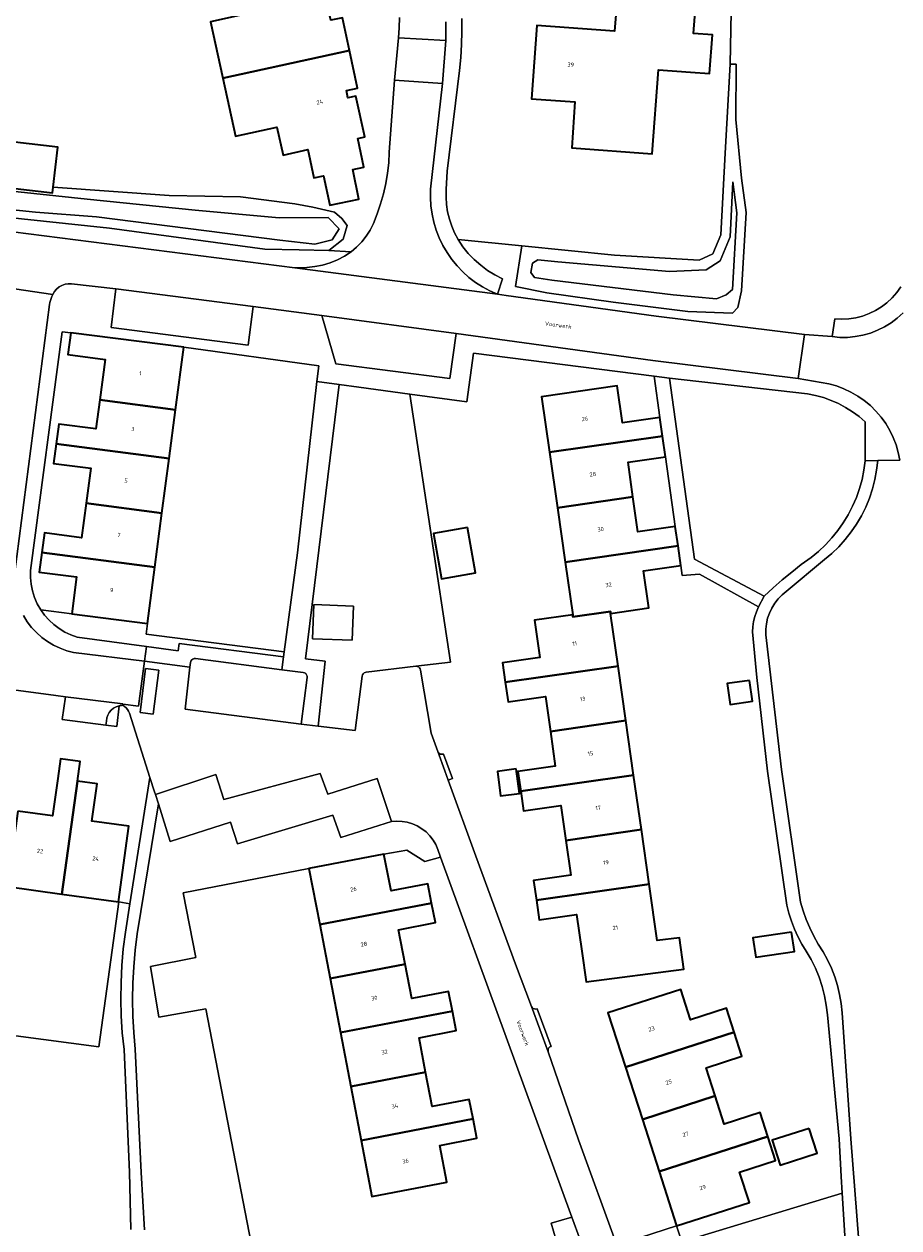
# Model space of a CAD drawing. Header units: metres. Extents: x 229229 to 231729, y 593167 to 595667.
# Tile 198 of 256: x 230742 to 230838, y 594406 to 594538. Entities that reach past the tile are written whole.
import ezdxf
from ezdxf.enums import TextEntityAlignment as Align

# ---------------------------------------------------------------- set-up
doc = ezdxf.new("R2010")
doc.units = ezdxf.units.M
for name, color, linetype, lineweight in [('B-WE-GR-GROENVOORZIENING-GV', 80, 'Continuous', 18), ('B-WE-OG-BEBOUWING-GV', 7, 'Continuous', 35), ('B-WE-OG-BEBOUWING-T18', 10, 'Continuous', 18), ('B-WE-OG-BEBOUWING_SCHUUR-GV', 7, 'Continuous', 35), ('B-WE-OG-TERREIN_ERF-GV', 7, 'Continuous', 18), ('B-WE-OG-TOPOGRAFIE-T18', 10, 'Continuous', 18), ('B-WE-OG-WATER-GV', 130, 'Continuous', 18), ('B-WE-OG-WATER_SLOOT-GV', 120, 'Continuous', 18), ('B-WE-VH-VERHARDING_GESLOTEN-GV', 252, 'Continuous', 18), ('B-WE-VH-VERHARDING_OPEN-GV', 252, 'Continuous', 18)]:
    doc.layers.add(name, color=color, linetype=linetype, lineweight=lineweight)
doc.styles.add('NLCS-ISO-M250-T18', font='NLCS-ISO.ttf', dxfattribs={"height": 0.45})

msp = doc.modelspace()

# ---------------------------------------------------------------- linework, layer by layer
at = {"layer": 'B-WE-GR-GROENVOORZIENING-GV'}
for points in [[(230819.798, 594543.053), (230819.64, 594533.489), (230820.275, 594533.504), (230820.266, 594527.47), (230820.886, 594521.026), (230821.382, 594517.289), (230820.875, 594508.719), (230820.456, 594506.906), (230819.869, 594506.297), (230815, 594506.467), (230806.838, 594507.47), (230799.564, 594508.51), (230796.165, 594509.202), (230796.847, 594513.644), (230789.875, 594514.331), (230790.404, 594513.554), (230790.996, 594512.823), (230791.646, 594512.144), (230792.35, 594511.521), (230793.103, 594510.958), (230793.901, 594510.459), (230794.736, 594510.028), (230794.182, 594508.361), (230795.133, 594508.204), (230811.556, 594505.97), (230827.748, 594503.963), (230830.774, 594503.717), (230831.068, 594505.683), (230831.834, 594505.641), (230832.6, 594505.675), (230833.359, 594505.787), (230834.103, 594505.974), (230834.825, 594506.235), (230835.517, 594506.566), (230836.171, 594506.966), (230836.783, 594507.429), (230837.345, 594507.952), (230837.852, 594508.528), (230838.298, 594509.152)], [(230741.18, 594515.164), (230772.009, 594511.255), (230772.102, 594511.25), (230772.194, 594511.246), (230772.287, 594511.243), (230772.38, 594511.24), (230772.473, 594511.239), (230773.338, 594511.267), (230774.198, 594511.37), (230775.045, 594511.548), (230775.873, 594511.801), (230776.675, 594512.124), (230777.446, 594512.518), (230778.18, 594512.977), (230775.732, 594513.13), (230772.496, 594513.194), (230768.734, 594513.268), (230751.747, 594515.569), (230730.761, 594517.781)], [(230838.18, 594490.211), (230835.774, 594490.176), (230835.652, 594489.128), (230835.459, 594488.092), (230835.195, 594487.071), (230834.861, 594486.07), (230834.46, 594485.095), (230833.992, 594484.15), (230833.461, 594483.239), (230832.869, 594482.366), (230832.218, 594481.536), (230831.512, 594480.753), (230830.754, 594480.02), (230829.947, 594479.341), (230825.772, 594475.876), (230825.301, 594475.491), (230824.876, 594475.055), (230824.501, 594474.575), (230824.182, 594474.057), (230823.923, 594473.507), (230823.726, 594472.931), (230823.594, 594472.336), (230823.529, 594471.731), (230823.532, 594471.123), (230823.602, 594470.518), (230825.232, 594456.421), (230827.34, 594441.895), (230827.615, 594440.939), (230827.947, 594440.001), (230828.335, 594439.085), (230828.777, 594438.193), (230829.272, 594437.33), (230829.804, 594436.478), (230830.281, 594435.593), (230830.701, 594434.681), (230831.063, 594433.744), (230831.364, 594432.785), (230831.604, 594431.81), (230831.783, 594430.821), (230831.898, 594429.823), (230832.822, 594416.047), (230833.912, 594402.018)], [(230767.257, 594404.62), (230762.291, 594430.253), (230757.158, 594429.323), (230756.237, 594434.882), (230761.195, 594435.855), (230759.811, 594442.933), (230773.57, 594445.57), (230781.77, 594447.14), (230784.273, 594447.6), (230786.221, 594446.333), (230787.966, 594446.809), (230787.659, 594447.651), (230787.432, 594448.189), (230787.139, 594448.694), (230786.785, 594449.159), (230786.375, 594449.575), (230785.916, 594449.936), (230785.416, 594450.237), (230784.881, 594450.473), (230784.322, 594450.64), (230783.745, 594450.735), (230783.162, 594450.757), (230782.58, 594450.705), (230777.042, 594448.965), (230776.162, 594451.406), (230765.739, 594448.284), (230764.985, 594450.645), (230758.397, 594448.541), (230757.094, 594452.665), (230754.785, 594438.434), (230754.568, 594436.644), (230754.412, 594434.849), (230754.317, 594433.048), (230754.284, 594431.246), (230754.312, 594429.444), (230754.401, 594427.643), (230754.552, 594425.847), (230755.213, 594412.364), (230755.583, 594406.098)], [(230754.077, 594406.105), (230753.923, 594412.384), (230753.339, 594425.797), (230753.155, 594427.626), (230753.039, 594429.461), (230752.992, 594431.299), (230753.013, 594433.138), (230753.103, 594434.974), (230753.261, 594436.806), (230753.487, 594438.631), (230753.981, 594441.734), (230752.762, 594441.928), (230750.578, 594426.102), (230711.745, 594431.226)], [(230804.133, 594402.505), (230802.321, 594407.471), (230800.055, 594406.815), (230801.066, 594403.322)]]:
    msp.add_lwpolyline(points, dxfattribs=at)
for points in [[(230784.593, 594497.428), (230779.024, 594498.186), (230776.864, 594498.48), (230773.193, 594468.484), (230775.328, 594468.259), (230774.578, 594461.144), (230778.635, 594460.663), (230779.401, 594466.618), (230779.435, 594466.746), (230779.501, 594466.86), (230779.595, 594466.953), (230779.71, 594467.018), (230779.838, 594467.051), (230785.26, 594467.686), (230789.056, 594468.13)], [(230834.406, 594490.155), (230834.409, 594494.394), (230833.732, 594494.973), (230833.015, 594495.501), (230832.262, 594495.976), (230831.476, 594496.395), (230830.662, 594496.756), (230829.824, 594497.057), (230828.966, 594497.297), (230828.093, 594497.474), (230812.994, 594499.172), (230815.741, 594479.41), (230823.351, 594475.34), (230824.329, 594476.248), (230825.332, 594477.127), (230826.359, 594477.979), (230827.41, 594478.801), (230828.483, 594479.593), (230829.287, 594480.249), (230830.045, 594480.958), (230830.752, 594481.717), (230831.406, 594482.523), (230832.004, 594483.371), (230832.542, 594484.259), (230833.018, 594485.181), (230833.431, 594486.133), (230833.777, 594487.111), (230834.056, 594488.111), (230834.266, 594489.127)], [(230755.759, 594471.196), (230755.909, 594472.381), (230747.632, 594473.431), (230744.234, 594473.862), (230744.657, 594473.274), (230745.137, 594472.732), (230745.669, 594472.241), (230746.249, 594471.807), (230746.869, 594471.433), (230747.523, 594471.124), (230748.206, 594470.882), (230755.806, 594469.843), (230759.27, 594469.37), (230759.38, 594470.166), (230770.774, 594468.734), (230770.848, 594469.282)], [(230778.421, 594474.273), (230778.281, 594470.529), (230773.954, 594470.692), (230774.095, 594474.436)], [(230831.875, 594410.079), (230814.356, 594404.76), (230813.78, 594406.53), (230807.235, 594404.419), (230808.176, 594401.822), (230809.409, 594401.778), (230830.833, 594401.023), (230831.117, 594400.991), (230831.401, 594401.021), (230831.672, 594401.112), (230831.917, 594401.26), (230832.124, 594401.457), (230832.283, 594401.695), (230832.387, 594401.961)]]:
    msp.add_lwpolyline(points, close=True, dxfattribs=at)
at = {"layer": 'B-WE-OG-BEBOUWING-GV'}
for points in [[(230764.153, 594531.956), (230777.998, 594534.994), (230777.24, 594538.563), (230775.957, 594538.301), (230775.674, 594539.58), (230776.531, 594539.769), (230775.558, 594544.184), (230766.561, 594542.23), (230767.248, 594539.113), (230762.793, 594538.131)], [(230815.31, 594532.62), (230817.373, 594532.465), (230817.691, 594536.711), (230815.628, 594536.865), (230815.87, 594540.09), (230807.26, 594540.72), (230807, 594537.11), (230798.48, 594537.73), (230797.92, 594529.73), (230802.66, 594529.39), (230802.3, 594524.35), (230811.1, 594523.7), (230811.79, 594532.88)], [(230764.153, 594531.956), (230765.546, 594525.635), (230770.055, 594526.629), (230770.729, 594523.571), (230773.45, 594524.17), (230774.102, 594521.086), (230775.172, 594521.312), (230775.855, 594518.076), (230779.038, 594518.749), (230778.35, 594522.004), (230779.556, 594522.258), (230778.898, 594525.371), (230779.686, 594525.545), (230778.702, 594530.013), (230777.835, 594529.822), (230777.655, 594530.638), (230778.875, 594530.87), (230777.998, 594534.994)], [(230730.394, 594526.247), (230731.146, 594522.112), (230731.333, 594521.082), (230745.506, 594519.43), (230745.578, 594520.044), (230746.088, 594524.417)], [(230759.875, 594502.578), (230747.522, 594504.142), (230747.521, 594504.136), (230747.208, 594501.766), (230751.278, 594501.229), (230750.695, 594496.812), (230758.975, 594495.725)], [(230812.223, 594492.853), (230811.93, 594494.88), (230807.85, 594494.3), (230807.28, 594498.33), (230799, 594497.15), (230799.867, 594491.087)], [(230758.975, 594495.725), (230750.695, 594496.812), (230750.274, 594493.624), (230746.205, 594494.161), (230745.922, 594492.013), (230758.274, 594490.39)], [(230758.274, 594490.39), (230745.922, 594492.013), (230745.638, 594489.864), (230749.707, 594489.327), (230749.206, 594485.529), (230757.493, 594484.441)], [(230800.734, 594485.023), (230809, 594486.205), (230808.46, 594490.01), (230812.55, 594490.59), (230812.223, 594492.853), (230799.867, 594491.087)], [(230744.353, 594480.131), (230756.714, 594478.507), (230757.493, 594484.441), (230749.206, 594485.529), (230748.705, 594481.732), (230744.635, 594482.269)], [(230809, 594486.205), (230800.734, 594485.023), (230801.585, 594479.069), (230813.935, 594480.835), (230813.63, 594482.98), (230809.54, 594482.4)], [(230790.908, 594482.846), (230787.193, 594482.195), (230788.061, 594477.244), (230791.776, 594477.895)], [(230756.714, 594478.507), (230744.353, 594480.131), (230744.071, 594477.992), (230748.145, 594477.475), (230747.632, 594473.431), (230755.909, 594472.381)], [(230802.41, 594473.3), (230802.438, 594473.102), (230806.541, 594473.687), (230806.55, 594473.47), (230810.73, 594474.07), (230810.15, 594478.11), (230814.24, 594478.69), (230813.935, 594480.835), (230801.585, 594479.069)], [(230806.55, 594473.47), (230806.541, 594473.687), (230802.438, 594473.102), (230802.41, 594473.3), (230798.22, 594472.71), (230798.8, 594468.66), (230794.72, 594468.08), (230795.03, 594465.94), (230807.373, 594467.7)], [(230807.373, 594467.7), (230795.03, 594465.94), (230795.34, 594463.8), (230799.42, 594464.38), (230799.965, 594460.57), (230808.221, 594461.747)], [(230796.73, 594454.03), (230809.071, 594455.79), (230808.221, 594461.747), (230799.965, 594460.57), (230800.51, 594456.76), (230796.42, 594456.18)], [(230741.72, 594451.86), (230740.587, 594443.599), (230746.547, 594442.781), (230748.24, 594455.125), (230748.536, 594457.281), (230746.386, 594457.576), (230746.09, 594455.42), (230745.53, 594451.34)], [(230796.234, 594456.469), (230794.171, 594456.201), (230794.52, 594453.519), (230796.583, 594453.787)], [(230746.547, 594442.781), (230752.75, 594441.93), (230753.87, 594450.2), (230749.83, 594450.75), (230750.39, 594454.83), (230748.24, 594455.125)], [(230801.665, 594448.655), (230809.92, 594449.832), (230809.071, 594455.79), (230796.73, 594454.03), (230797.04, 594451.88), (230801.12, 594452.46)], [(230809.92, 594449.832), (230801.665, 594448.655), (230802.21, 594444.85), (230798.13, 594444.26), (230798.435, 594442.12), (230810.769, 594443.879)], [(230786.985, 594441.795), (230786.58, 594443.92), (230782.54, 594443.14), (230781.77, 594447.14), (230773.57, 594445.57), (230774.743, 594439.449)], [(230810.769, 594443.879), (230798.435, 594442.12), (230798.74, 594439.98), (230802.82, 594440.56), (230803.4, 594436.53), (230803.874, 594433.186), (230814.549, 594434.585), (230814.099, 594438.021), (230811.65, 594437.7)], [(230774.743, 594439.449), (230775.873, 594433.553), (230784.075, 594435.125), (230783.35, 594438.89), (230787.39, 594439.67), (230786.985, 594441.795)], [(230777.003, 594427.653), (230789.25, 594430), (230788.84, 594432.13), (230784.8, 594431.36), (230784.075, 594435.125), (230775.873, 594433.553)], [(230808.189, 594423.861), (230820.075, 594427.695), (230819.23, 594430.31), (230815.3, 594429.05), (230814.23, 594432.37), (230806.27, 594429.81)], [(230777.003, 594427.653), (230778.135, 594421.749), (230786.33, 594423.32), (230785.61, 594427.09), (230789.66, 594427.87), (230789.25, 594430)], [(230810.029, 594418.158), (230817.985, 594420.725), (230816.99, 594423.81), (230820.92, 594425.08), (230820.075, 594427.695), (230808.189, 594423.861)], [(230778.135, 594421.749), (230779.263, 594415.863), (230791.51, 594418.21), (230791.1, 594420.33), (230787.05, 594419.55), (230786.33, 594423.32)], [(230810.029, 594418.158), (230811.871, 594412.449), (230823.745, 594416.28), (230822.9, 594418.9), (230818.98, 594417.64), (230817.985, 594420.725)], [(230779.263, 594415.863), (230780.44, 594409.72), (230788.64, 594411.3), (230787.87, 594415.31), (230791.92, 594416.09), (230791.51, 594418.21)], [(230828.26, 594417.172), (230824.223, 594415.871), (230825.097, 594413.157), (230829.134, 594414.458)], [(230811.871, 594412.449), (230813.78, 594406.53), (230821.73, 594409.07), (230820.66, 594412.39), (230824.59, 594413.66), (230823.745, 594416.28)]]:
    msp.add_lwpolyline(points, close=True, dxfattribs=at)
at = {"layer": 'B-WE-OG-BEBOUWING_SCHUUR-GV'}
for points in [[(230821.746, 594466.148), (230819.312, 594465.794), (230819.645, 594463.506), (230822.079, 594463.86)], [(230826.35, 594438.636), (230822.119, 594438.012), (230822.43, 594435.904), (230826.661, 594436.528)]]:
    msp.add_lwpolyline(points, close=True, dxfattribs=at)
at = {"layer": 'B-WE-OG-TERREIN_ERF-GV'}
for points in [[(230790.268, 594538.507), (230790.295, 594537.077), (230790.262, 594535.648), (230790.171, 594534.22), (230790.02, 594532.798), (230788.688, 594521.805), (230788.574, 594519.797), (230788.559, 594518.983), (230788.613, 594518.171), (230788.734, 594517.366), (230788.922, 594516.574), (230789.177, 594515.8), (230789.495, 594515.051), (230789.875, 594514.331), (230796.847, 594513.644), (230806.985, 594512.638), (230816.239, 594512.065), (230817.749, 594512.765), (230818.625, 594514.86), (230819.088, 594523.791), (230819.64, 594533.489), (230819.798, 594543.053)], [(230730.394, 594526.247), (230746.088, 594524.417), (230745.578, 594520.044), (230758.283, 594519.157), (230766.07, 594518.993), (230772.034, 594518.247), (230773.988, 594517.854), (230776.357, 594517.326), (230777.157, 594516.621), (230777.749, 594515.853), (230777.301, 594514.38), (230775.732, 594513.13), (230778.18, 594512.977), (230778.783, 594513.498), (230779.333, 594514.075), (230779.825, 594514.701), (230780.255, 594515.372), (230780.62, 594516.08), (230781.042, 594517.145), (230781.408, 594518.232), (230781.716, 594519.336), (230781.965, 594520.454), (230782.154, 594521.584), (230782.284, 594522.723), (230782.354, 594523.867), (230782.934, 594531.77), (230783.362, 594536.387), (230783.445, 594537.491), (230783.463, 594538.598)], [(230777.24, 594538.563), (230777.998, 594534.994), (230778.875, 594530.87), (230777.655, 594530.638), (230777.835, 594529.822), (230778.702, 594530.013), (230779.686, 594525.545), (230778.898, 594525.371), (230779.556, 594522.258), (230778.35, 594522.004), (230779.038, 594518.749), (230775.855, 594518.076), (230775.172, 594521.312), (230774.102, 594521.086), (230773.45, 594524.17), (230770.729, 594523.571), (230770.055, 594526.629), (230765.546, 594525.635), (230764.153, 594531.956), (230762.793, 594538.131)], [(230711.745, 594431.226), (230750.578, 594426.102), (230752.762, 594441.928), (230753.981, 594441.734), (230756.177, 594455.538), (230753.931, 594462.574), (230753.842, 594462.784), (230753.722, 594462.979), (230753.574, 594463.152), (230753.4, 594463.301), (230753.206, 594463.421), (230753.127, 594463.419), (230753.047, 594463.413), (230752.968, 594463.404), (230752.89, 594463.391), (230752.812, 594463.375), (230752.539, 594461.09), (230751.359, 594461.243), (230746.57, 594461.865), (230746.93, 594464.334), (230745.872, 594464.488), (230741.247, 594465.116)], [(230741.72, 594451.86), (230745.53, 594451.34), (230746.09, 594455.42), (230746.386, 594457.576), (230748.536, 594457.281), (230748.24, 594455.125), (230750.39, 594454.83), (230749.83, 594450.75), (230753.87, 594450.2), (230752.75, 594441.93), (230746.547, 594442.781), (230740.587, 594443.599)], [(230801.066, 594403.322), (230800.055, 594406.815), (230802.321, 594407.471), (230787.966, 594446.809), (230786.221, 594446.333), (230784.273, 594447.6), (230781.77, 594447.14), (230782.54, 594443.14), (230786.58, 594443.92), (230786.985, 594441.795), (230787.39, 594439.67), (230783.35, 594438.89), (230784.075, 594435.125), (230784.8, 594431.36), (230788.84, 594432.13), (230789.25, 594430), (230789.66, 594427.87), (230785.61, 594427.09), (230786.33, 594423.32), (230787.05, 594419.55), (230791.1, 594420.33), (230791.51, 594418.21), (230791.92, 594416.09), (230787.87, 594415.31), (230788.64, 594411.3), (230780.44, 594409.72), (230779.263, 594415.863), (230778.135, 594421.749), (230777.003, 594427.653), (230775.873, 594433.553), (230774.743, 594439.449), (230773.57, 594445.57), (230759.811, 594442.933), (230761.195, 594435.855), (230756.237, 594434.882), (230757.158, 594429.323), (230762.291, 594430.253), (230767.257, 594404.62)]]:
    msp.add_lwpolyline(points, dxfattribs=at)
for points in [[(230807.26, 594540.72), (230815.87, 594540.09), (230815.628, 594536.865), (230817.691, 594536.711), (230817.373, 594532.465), (230815.31, 594532.62), (230811.79, 594532.88), (230811.1, 594523.7), (230802.3, 594524.35), (230802.66, 594529.39), (230797.92, 594529.73), (230798.48, 594537.73), (230807, 594537.11)], [(230749.707, 594489.327), (230745.638, 594489.864), (230745.922, 594492.013), (230746.205, 594494.161), (230750.274, 594493.624), (230750.695, 594496.812), (230751.278, 594501.229), (230747.208, 594501.766), (230747.521, 594504.136), (230746.591, 594504.253), (230743.102, 594478.157), (230743.098, 594477.405), (230743.173, 594476.656), (230743.326, 594475.919), (230743.556, 594475.203), (230743.86, 594474.515), (230744.234, 594473.862), (230747.632, 594473.431), (230748.145, 594477.475), (230744.071, 594477.992), (230744.353, 594480.131), (230744.635, 594482.269), (230748.705, 594481.732), (230749.206, 594485.529)], [(230757.493, 594484.441), (230756.714, 594478.507), (230755.909, 594472.381), (230755.759, 594471.196), (230770.848, 594469.282), (230772.313, 594480.088), (230774.437, 594498.81), (230774.634, 594500.545), (230759.875, 594502.578), (230758.975, 594495.725), (230758.274, 594490.39)], [(230801.585, 594479.069), (230800.734, 594485.023), (230799.867, 594491.087), (230799, 594497.15), (230807.28, 594498.33), (230807.85, 594494.3), (230811.93, 594494.88), (230811.338, 594499.383), (230791.555, 594501.906), (230790.837, 594496.578), (230784.593, 594497.428), (230789.056, 594468.13), (230785.26, 594467.686), (230785.403, 594467.673), (230785.535, 594467.618), (230785.645, 594467.526), (230785.723, 594467.405), (230785.761, 594467.267), (230786.936, 594460.378), (230787.666, 594458.356), (230787.734, 594458.242), (230787.83, 594458.152), (230787.948, 594458.093), (230788.078, 594458.068), (230788.21, 594458.081), (230788.291, 594458.096), (230789.259, 594455.426), (230788.79, 594455.254), (230791.831, 594446.928), (230796.165, 594435.129), (230797.891, 594430.506), (230797.971, 594430.38), (230798.085, 594430.285), (230798.223, 594430.231), (230798.372, 594430.222), (230798.516, 594430.259), (230800.053, 594426.139), (230799.92, 594426.073), (230799.813, 594425.969), (230799.744, 594425.838), (230799.718, 594425.691), (230799.739, 594425.544), (230803.062, 594415.938), (230807.235, 594404.419), (230813.78, 594406.53), (230814.356, 594404.76), (230831.875, 594410.079), (230831.758, 594411.928), (230831.568, 594416.033), (230830.272, 594429.574), (230830.146, 594430.626), (230829.951, 594431.668), (230829.686, 594432.694), (230829.352, 594433.7), (230828.952, 594434.681), (230828.488, 594435.634), (230827.96, 594436.553), (230827.478, 594437.329), (230827.046, 594438.134), (230826.665, 594438.964), (230826.337, 594439.817), (230826.063, 594440.688), (230825.845, 594441.575), (230823.719, 594456.224), (230822.538, 594466.455), (230822.073, 594471.443), (230822.112, 594472.008), (230822.198, 594472.568), (230822.33, 594473.118), (230822.508, 594473.656), (230822.729, 594474.177), (230816.291, 594477.755), (230814.367, 594477.594), (230814.24, 594478.69), (230810.15, 594478.11), (230810.73, 594474.07), (230806.55, 594473.47), (230807.373, 594467.7), (230808.221, 594461.747), (230809.071, 594455.79), (230809.92, 594449.832), (230810.769, 594443.879), (230811.65, 594437.7), (230814.099, 594438.021), (230814.549, 594434.585), (230803.874, 594433.186), (230803.4, 594436.53), (230802.82, 594440.56), (230798.74, 594439.98), (230798.435, 594442.12), (230798.13, 594444.26), (230802.21, 594444.85), (230801.665, 594448.655), (230801.12, 594452.46), (230797.04, 594451.88), (230796.73, 594454.03), (230796.42, 594456.18), (230800.51, 594456.76), (230799.965, 594460.57), (230799.42, 594464.38), (230795.34, 594463.8), (230795.03, 594465.94), (230794.72, 594468.08), (230798.8, 594468.66), (230798.22, 594472.71), (230802.41, 594473.3)], [(230813.63, 594482.98), (230812.55, 594490.59), (230808.46, 594490.01), (230809, 594486.205), (230809.54, 594482.4)], [(230791.776, 594477.895), (230788.061, 594477.244), (230787.193, 594482.195), (230790.908, 594482.846)], [(230796.234, 594456.469), (230796.583, 594453.787), (230794.52, 594453.519), (230794.171, 594456.201)], [(230813.78, 594406.53), (230811.871, 594412.449), (230810.029, 594418.158), (230808.189, 594423.861), (230806.27, 594429.81), (230814.23, 594432.37), (230815.3, 594429.05), (230819.23, 594430.31), (230820.075, 594427.695), (230820.92, 594425.08), (230816.99, 594423.81), (230817.985, 594420.725), (230818.98, 594417.64), (230822.9, 594418.9), (230823.745, 594416.28), (230824.59, 594413.66), (230820.66, 594412.39), (230821.73, 594409.07)], [(230828.26, 594417.172), (230829.134, 594414.458), (230825.097, 594413.157), (230824.223, 594415.871)]]:
    msp.add_lwpolyline(points, close=True, dxfattribs=at)
at = {"layer": 'B-WE-OG-WATER-GV'}
msp.add_lwpolyline([(230731.689, 594518.546), (230743.649, 594517.341), (230750.316, 594516.809), (230770.383, 594514.282), (230774.193, 594513.833), (230776.097, 594514.31), (230776.882, 594515.487), (230775.677, 594516.748), (230770.299, 594516.72), (230761.139, 594517.533), (230749.319, 594518.738), (230730.739, 594520.697)], dxfattribs=at)
msp.add_lwpolyline([(230818.522, 594512.021), (230817.015, 594511.016), (230812.981, 594510.824), (230800.801, 594511.895), (230798.592, 594512.12), (230798, 594511.735), (230797.823, 594510.743), (230798.224, 594510.166), (230800.144, 594509.878), (230813.398, 594508.292), (230818.14, 594507.87), (230819.177, 594508.29), (230819.882, 594508.862), (230820.378, 594517.252), (230819.927, 594520.653), (230819.615, 594514.635)], close=True, dxfattribs=at)
at = {"layer": 'B-WE-OG-WATER_SLOOT-GV'}
for points in [[(230819.64, 594533.489), (230819.088, 594523.791), (230818.625, 594514.86), (230817.749, 594512.765), (230816.239, 594512.065), (230806.985, 594512.638), (230796.847, 594513.644), (230796.165, 594509.202), (230799.564, 594508.51), (230806.838, 594507.47), (230815, 594506.467), (230819.869, 594506.297), (230820.456, 594506.906), (230820.875, 594508.719), (230821.382, 594517.289), (230820.886, 594521.026), (230820.266, 594527.47), (230820.275, 594533.504)], [(230818.522, 594512.021), (230819.615, 594514.635), (230819.927, 594520.653), (230820.378, 594517.252), (230819.882, 594508.862), (230819.177, 594508.29), (230818.14, 594507.87), (230813.398, 594508.292), (230800.144, 594509.878), (230798.224, 594510.166), (230797.823, 594510.743), (230798, 594511.735), (230798.592, 594512.12), (230800.801, 594511.895), (230812.981, 594510.824), (230817.015, 594511.016)]]:
    msp.add_lwpolyline(points, close=True, dxfattribs=at)
for points in [[(230730.739, 594520.697), (230749.319, 594518.738), (230761.139, 594517.533), (230770.299, 594516.72), (230775.677, 594516.748), (230776.882, 594515.487), (230776.097, 594514.31), (230774.193, 594513.833), (230770.383, 594514.282), (230750.316, 594516.809), (230743.649, 594517.341), (230731.689, 594518.546)], [(230730.761, 594517.781), (230751.747, 594515.569), (230768.734, 594513.268), (230772.496, 594513.194), (230775.732, 594513.13), (230777.301, 594514.38), (230777.749, 594515.853), (230777.157, 594516.621), (230776.357, 594517.326), (230773.988, 594517.854), (230772.034, 594518.247), (230766.07, 594518.993), (230758.283, 594519.157), (230745.578, 594520.044), (230745.506, 594519.43), (230731.333, 594521.082)]]:
    msp.add_lwpolyline(points, dxfattribs=at)
at = {"layer": 'B-WE-VH-VERHARDING_GESLOTEN-GV'}
for points in [[(230783.463, 594538.598), (230783.445, 594537.491), (230783.362, 594536.387), (230788.55, 594536.074), (230788.552, 594536.765), (230788.542, 594537.457), (230788.519, 594538.148)], [(230741.355, 594477.732), (230745.195, 594507.221), (230745.242, 594507.449), (230745.303, 594507.673), (230745.376, 594507.894), (230745.461, 594508.111), (230745.559, 594508.322), (230740.385, 594509.081)], [(230833.912, 594402.018), (230832.822, 594416.047), (230831.898, 594429.823), (230831.783, 594430.821), (230831.604, 594431.81), (230831.364, 594432.785), (230831.063, 594433.744), (230830.701, 594434.681), (230830.281, 594435.593), (230829.804, 594436.478), (230829.272, 594437.33), (230828.777, 594438.193), (230828.335, 594439.085), (230827.947, 594440.001), (230827.615, 594440.939), (230827.34, 594441.895), (230825.232, 594456.421), (230823.602, 594470.518), (230823.532, 594471.123), (230823.529, 594471.731), (230823.594, 594472.336), (230823.726, 594472.931), (230823.923, 594473.507), (230824.182, 594474.057), (230824.501, 594474.575), (230824.876, 594475.055), (230825.301, 594475.491), (230825.772, 594475.876), (230829.947, 594479.341), (230830.754, 594480.02), (230831.512, 594480.753), (230832.218, 594481.536), (230832.869, 594482.366), (230833.461, 594483.239), (230833.992, 594484.15), (230834.46, 594485.095), (230834.861, 594486.07), (230835.195, 594487.071), (230835.459, 594488.092), (230835.652, 594489.128), (230835.774, 594490.176), (230834.406, 594490.155), (230834.266, 594489.127), (230834.056, 594488.111), (230833.777, 594487.111), (230833.431, 594486.133), (230833.018, 594485.181), (230832.542, 594484.259), (230832.004, 594483.371), (230831.406, 594482.523), (230830.752, 594481.717), (230830.045, 594480.958), (230829.287, 594480.249), (230828.483, 594479.593), (230827.41, 594478.801), (230826.359, 594477.979), (230825.332, 594477.127), (230824.329, 594476.248), (230823.351, 594475.34), (230822.729, 594474.177), (230822.508, 594473.656), (230822.33, 594473.118), (230822.198, 594472.568), (230822.112, 594472.008), (230822.073, 594471.443), (230822.538, 594466.455), (230823.719, 594456.224), (230825.845, 594441.575), (230826.063, 594440.688), (230826.337, 594439.817), (230826.665, 594438.964), (230827.046, 594438.134), (230827.478, 594437.329), (230827.96, 594436.553), (230828.488, 594435.634), (230828.952, 594434.681), (230829.352, 594433.7), (230829.686, 594432.694), (230829.951, 594431.668), (230830.146, 594430.626), (230830.272, 594429.574), (230831.568, 594416.033), (230831.758, 594411.928), (230831.875, 594410.079), (230832.387, 594401.961)], [(230741.247, 594465.116), (230745.872, 594464.488), (230746.93, 594464.334), (230753.219, 594463.564), (230753.224, 594463.563), (230754.918, 594463.343), (230755.59, 594468.263), (230747.833, 594469.201), (230747.076, 594469.391), (230746.342, 594469.654), (230745.636, 594469.985), (230744.965, 594470.383), (230744.336, 594470.844), (230743.754, 594471.364), (230743.224, 594471.937), (230742.752, 594472.558), (230742.343, 594473.222)], [(230755.583, 594406.098), (230755.213, 594412.364), (230754.552, 594425.847), (230754.401, 594427.643), (230754.312, 594429.444), (230754.284, 594431.246), (230754.317, 594433.048), (230754.412, 594434.849), (230754.568, 594436.644), (230754.785, 594438.434), (230757.094, 594452.665), (230756.77, 594453.678), (230756.678, 594453.967), (230756.177, 594455.538), (230753.981, 594441.734), (230753.487, 594438.631), (230753.261, 594436.806), (230753.103, 594434.974), (230753.013, 594433.138), (230752.992, 594431.299), (230753.039, 594429.461), (230753.155, 594427.626), (230753.339, 594425.797), (230753.923, 594412.384), (230754.077, 594406.105)]]:
    msp.add_lwpolyline(points, dxfattribs=at)
for points in [[(230788.669, 594512.909), (230788.212, 594513.693), (230787.816, 594514.51), (230787.487, 594515.356), (230787.224, 594516.225), (230787.03, 594517.112), (230786.906, 594518.011), (230786.853, 594518.917), (230786.871, 594519.825), (230788.185, 594531.394), (230782.934, 594531.77), (230782.354, 594523.867), (230782.284, 594522.723), (230782.154, 594521.584), (230781.965, 594520.454), (230781.716, 594519.336), (230781.408, 594518.232), (230781.042, 594517.145), (230780.62, 594516.08), (230780.255, 594515.372), (230779.825, 594514.701), (230779.333, 594514.075), (230778.783, 594513.498), (230778.18, 594512.977), (230777.446, 594512.518), (230776.675, 594512.124), (230775.873, 594511.801), (230775.045, 594511.548), (230774.198, 594511.37), (230773.338, 594511.267), (230772.473, 594511.239), (230772.38, 594511.24), (230772.287, 594511.243), (230772.194, 594511.246), (230772.102, 594511.25), (230772.009, 594511.255), (230794.182, 594508.361), (230793.351, 594508.728), (230792.552, 594509.158), (230791.789, 594509.65), (230791.066, 594510.199), (230790.389, 594510.804), (230789.762, 594511.46), (230789.187, 594512.163)], [(230772.009, 594511.255), (230741.18, 594515.164), (230740.385, 594509.081), (230745.559, 594508.322), (230745.735, 594508.637), (230745.964, 594508.916), (230746.24, 594509.148), (230746.553, 594509.327), (230746.894, 594509.447), (230747.25, 594509.503), (230747.611, 594509.494), (230752.446, 594508.958), (230767.447, 594507.029), (230774.986, 594506.025), (230789.668, 594504.061), (230811.157, 594501.116), (230827.051, 594499.134), (230827.748, 594503.963), (230811.556, 594505.97), (230795.133, 594508.204), (230794.182, 594508.361)]]:
    msp.add_lwpolyline(points, close=True, dxfattribs=at)
at = {"layer": 'B-WE-VH-VERHARDING_OPEN-GV'}
for points in [[(230788.519, 594538.148), (230788.542, 594537.457), (230788.552, 594536.765), (230788.55, 594536.074), (230788.185, 594531.394), (230786.871, 594519.825), (230786.853, 594518.917), (230786.906, 594518.011), (230787.03, 594517.112), (230787.224, 594516.225), (230787.487, 594515.356), (230787.816, 594514.51), (230788.212, 594513.693), (230788.669, 594512.909), (230789.187, 594512.163), (230789.762, 594511.46), (230790.389, 594510.804), (230791.066, 594510.199), (230791.789, 594509.65), (230792.552, 594509.158), (230793.351, 594508.728), (230794.182, 594508.361), (230794.736, 594510.028), (230793.901, 594510.459), (230793.103, 594510.958), (230792.35, 594511.521), (230791.646, 594512.144), (230790.996, 594512.823), (230790.404, 594513.554), (230789.875, 594514.331), (230789.495, 594515.051), (230789.177, 594515.8), (230788.922, 594516.574), (230788.734, 594517.366), (230788.613, 594518.171), (230788.559, 594518.983), (230788.574, 594519.797), (230788.688, 594521.805), (230790.02, 594532.798), (230790.171, 594534.22), (230790.262, 594535.648), (230790.295, 594537.077), (230790.268, 594538.507)], [(230742.343, 594473.222), (230742.752, 594472.558), (230743.224, 594471.937), (230743.754, 594471.364), (230744.336, 594470.844), (230744.965, 594470.383), (230745.636, 594469.985), (230746.342, 594469.654), (230747.076, 594469.391), (230747.833, 594469.201), (230755.59, 594468.263), (230755.806, 594469.843), (230748.206, 594470.882), (230747.523, 594471.124), (230746.869, 594471.433), (230746.249, 594471.807), (230745.669, 594472.241), (230745.137, 594472.732), (230744.657, 594473.274), (230744.234, 594473.862), (230743.86, 594474.515), (230743.556, 594475.203), (230743.326, 594475.919), (230743.173, 594476.656), (230743.098, 594477.405), (230743.102, 594478.157), (230746.591, 594504.253), (230747.521, 594504.136), (230747.522, 594504.142), (230759.875, 594502.578), (230774.634, 594500.545), (230774.437, 594498.81), (230776.864, 594498.48), (230779.024, 594498.186), (230784.593, 594497.428), (230790.837, 594496.578), (230791.555, 594501.906), (230811.338, 594499.383), (230812.994, 594499.172), (230828.093, 594497.474), (230828.966, 594497.297), (230829.824, 594497.057), (230830.662, 594496.756), (230831.476, 594496.395), (230832.262, 594495.976), (230833.015, 594495.501), (230833.732, 594494.973), (230834.409, 594494.394), (230834.406, 594490.155), (230835.774, 594490.176), (230838.18, 594490.211), (230838.011, 594491.058), (230837.771, 594491.888), (230837.461, 594492.695), (230837.083, 594493.472), (230836.642, 594494.215), (230836.139, 594494.918), (230835.578, 594495.575), (230834.963, 594496.182), (230834.299, 594496.735), (230833.591, 594497.23), (230832.843, 594497.663), (230832.061, 594498.031), (230831.251, 594498.331), (230830.418, 594498.562), (230829.569, 594498.721), (230827.051, 594499.134), (230811.157, 594501.116), (230789.668, 594504.061), (230788.963, 594499.126), (230776.517, 594500.752), (230774.986, 594506.025), (230767.447, 594507.029), (230766.9, 594502.781), (230751.93, 594504.706), (230752.446, 594508.958), (230747.611, 594509.494), (230747.25, 594509.503), (230746.894, 594509.447), (230746.553, 594509.327), (230746.24, 594509.148), (230745.964, 594508.916), (230745.735, 594508.637), (230745.559, 594508.322), (230745.461, 594508.111), (230745.376, 594507.894), (230745.303, 594507.673), (230745.242, 594507.449), (230745.195, 594507.221), (230741.355, 594477.732)], [(230838.298, 594509.152), (230837.852, 594508.528), (230837.345, 594507.952), (230836.783, 594507.429), (230836.171, 594506.966), (230835.517, 594506.566), (230834.825, 594506.235), (230834.103, 594505.974), (230833.359, 594505.787), (230832.6, 594505.675), (230831.834, 594505.641), (230831.068, 594505.683), (230830.774, 594503.717), (230831.619, 594503.641), (230832.468, 594503.643), (230833.313, 594503.723), (230834.147, 594503.88), (230834.963, 594504.113), (230835.755, 594504.419), (230836.514, 594504.797), (230837.236, 594505.244), (230837.914, 594505.754), (230838.543, 594506.325)], [(230838.543, 594506.325), (230837.914, 594505.754), (230837.236, 594505.244), (230836.514, 594504.797), (230835.755, 594504.419), (230834.963, 594504.113), (230834.147, 594503.88), (230833.313, 594503.723), (230832.468, 594503.643), (230831.619, 594503.641), (230830.774, 594503.717), (230827.748, 594503.963), (230827.051, 594499.134), (230829.569, 594498.721), (230830.418, 594498.562), (230831.251, 594498.331), (230832.061, 594498.031), (230832.843, 594497.663), (230833.591, 594497.23), (230834.299, 594496.735), (230834.963, 594496.182), (230835.578, 594495.575), (230836.139, 594494.918), (230836.642, 594494.215), (230837.083, 594493.472), (230837.461, 594492.695), (230837.771, 594491.888), (230838.011, 594491.058), (230838.18, 594490.211)], [(230807.235, 594404.419), (230803.062, 594415.938), (230799.739, 594425.544), (230797.891, 594430.506), (230796.165, 594435.129), (230791.831, 594446.928), (230788.79, 594455.254), (230788.419, 594456.269), (230787.666, 594458.356), (230786.936, 594460.378), (230785.761, 594467.267), (230785.723, 594467.405), (230785.645, 594467.526), (230785.535, 594467.618), (230785.403, 594467.673), (230785.26, 594467.686), (230779.838, 594467.051), (230779.71, 594467.018), (230779.595, 594466.953), (230779.501, 594466.86), (230779.435, 594466.746), (230779.401, 594466.618), (230778.635, 594460.663), (230774.578, 594461.144), (230772.725, 594461.363), (230760.032, 594462.997), (230760.544, 594467.587), (230755.59, 594468.263), (230754.918, 594463.343), (230753.224, 594463.563), (230753.206, 594463.421), (230753.4, 594463.301), (230753.574, 594463.152), (230753.722, 594462.979), (230753.842, 594462.784), (230753.931, 594462.574), (230756.177, 594455.538), (230756.678, 594453.967), (230756.77, 594453.678), (230763.382, 594455.844), (230764.263, 594453.108), (230774.808, 594455.964), (230775.632, 594453.694), (230781.027, 594455.419), (230782.58, 594450.705), (230783.162, 594450.757), (230783.745, 594450.735), (230784.322, 594450.64), (230784.881, 594450.473), (230785.416, 594450.237), (230785.916, 594449.936), (230786.375, 594449.575), (230786.785, 594449.159), (230787.139, 594448.694), (230787.432, 594448.189), (230787.659, 594447.651), (230787.966, 594446.809), (230802.321, 594407.471), (230804.133, 594402.505)]]:
    msp.add_lwpolyline(points, dxfattribs=at)
for points in [[(230782.934, 594531.77), (230788.185, 594531.394), (230788.55, 594536.074), (230783.362, 594536.387)], [(230767.447, 594507.029), (230752.446, 594508.958), (230751.93, 594504.706), (230766.9, 594502.781)], [(230789.668, 594504.061), (230774.986, 594506.025), (230776.517, 594500.752), (230788.963, 594499.126)], [(230776.864, 594498.48), (230774.437, 594498.81), (230772.313, 594480.088), (230770.848, 594469.282), (230770.774, 594468.734), (230770.602, 594467.315), (230772.935, 594467.015), (230773.085, 594466.971), (230773.214, 594466.883), (230773.309, 594466.759), (230773.362, 594466.612), (230773.367, 594466.456), (230772.725, 594461.363), (230774.578, 594461.144), (230775.328, 594468.259), (230773.193, 594468.484)], [(230814.24, 594478.69), (230814.367, 594477.594), (230816.291, 594477.755), (230822.729, 594474.177), (230823.351, 594475.34), (230815.741, 594479.41), (230812.994, 594499.172), (230811.338, 594499.383), (230811.93, 594494.88), (230812.223, 594492.853), (230812.55, 594490.59), (230813.63, 594482.98), (230813.935, 594480.835)], [(230778.421, 594474.273), (230774.095, 594474.436), (230773.954, 594470.692), (230778.281, 594470.529)], [(230759.38, 594470.166), (230759.27, 594469.37), (230755.806, 594469.843), (230755.59, 594468.263), (230760.544, 594467.587), (230760.612, 594468.101), (230760.656, 594468.251), (230760.745, 594468.379), (230760.869, 594468.475), (230761.016, 594468.527), (230761.172, 594468.531), (230770.602, 594467.315), (230770.774, 594468.734)], [(230772.935, 594467.015), (230770.602, 594467.315), (230761.172, 594468.531), (230761.016, 594468.527), (230760.869, 594468.475), (230760.745, 594468.379), (230760.656, 594468.251), (230760.612, 594468.101), (230760.544, 594467.587), (230760.032, 594462.997), (230772.725, 594461.363), (230773.367, 594466.456), (230773.362, 594466.612), (230773.309, 594466.759), (230773.214, 594466.883), (230773.085, 594466.971)], [(230756.524, 594462.438), (230755.089, 594462.62), (230755.7, 594467.436), (230757.135, 594467.254)], [(230757.135, 594467.254), (230755.7, 594467.436), (230755.089, 594462.62), (230756.524, 594462.438)], [(230752.812, 594463.375), (230752.89, 594463.391), (230752.968, 594463.404), (230753.047, 594463.413), (230753.127, 594463.419), (230753.206, 594463.421), (230753.224, 594463.563), (230753.219, 594463.564), (230746.93, 594464.334), (230746.57, 594461.865), (230751.359, 594461.243), (230751.413, 594461.703), (230751.46, 594462.034), (230751.567, 594462.35), (230751.73, 594462.641), (230751.945, 594462.897), (230752.202, 594463.109), (230752.495, 594463.271)], [(230752.812, 594463.375), (230752.495, 594463.271), (230752.202, 594463.109), (230751.945, 594462.897), (230751.73, 594462.641), (230751.567, 594462.35), (230751.46, 594462.034), (230751.413, 594461.703), (230751.359, 594461.243), (230752.539, 594461.09)], [(230788.291, 594458.096), (230788.21, 594458.081), (230788.078, 594458.068), (230787.948, 594458.093), (230787.83, 594458.152), (230787.734, 594458.242), (230787.666, 594458.356), (230788.419, 594456.269), (230788.79, 594455.254), (230789.259, 594455.426)], [(230756.77, 594453.678), (230757.094, 594452.665), (230758.397, 594448.541), (230764.985, 594450.645), (230765.739, 594448.284), (230776.162, 594451.406), (230777.042, 594448.965), (230782.58, 594450.705), (230781.027, 594455.419), (230775.632, 594453.694), (230774.808, 594455.964), (230764.263, 594453.108), (230763.382, 594455.844)], [(230798.516, 594430.259), (230798.372, 594430.222), (230798.223, 594430.231), (230798.085, 594430.285), (230797.971, 594430.38), (230797.891, 594430.506), (230799.739, 594425.544), (230799.718, 594425.691), (230799.744, 594425.838), (230799.813, 594425.969), (230799.92, 594426.073), (230800.053, 594426.139)]]:
    msp.add_lwpolyline(points, close=True, dxfattribs=at)

# ---------------------------------------------------------------- texts
at = {"layer": 'B-WE-OG-BEBOUWING-T18', "style": 'NLCS-ISO-M250-T18'}
for s, rotation, p in [('39', 356, (230802.19, 594533.451)), ('24', 12.4, (230774.748, 594529.368)), ('1', 352.6, (230755.11, 594499.696)), ('26', 8, (230803.748, 594494.739)), ('3', 352.5, (230754.308, 594493.622)), ('5', 352.5, (230753.564, 594487.981)), ('28', 8, (230804.609, 594488.675)), ('30', 8, (230805.462, 594482.666)), ('7', 352.5, (230752.78, 594482.039)), ('9', 352.8, (230751.991, 594476.011)), ('32', 8.1, (230806.327, 594476.591)), ('11', 8.1, (230802.623, 594470.183)), ('13', 8.1, (230803.499, 594464.113)), ('15', 8.1, (230804.351, 594458.158)), ('17', 8.1, (230805.198, 594452.201)), ('22', 352.3, (230744.159, 594447.49)), ('24', 352.3, (230750.235, 594446.658)), ('19', 8.1, (230806.051, 594446.246)), ('26', 10.9, (230778.431, 594443.325)), ('21', 8.1, (230807.069, 594439.115)), ('28', 10.9, (230779.58, 594437.316)), ('30', 10.9, (230780.715, 594431.419)), ('23', 17.8, (230811.036, 594428.063)), ('32', 10.8, (230781.837, 594425.522)), ('25', 17.8, (230812.916, 594422.238)), ('34', 10.8, (230782.963, 594419.626)), ('27', 17.8, (230814.757, 594416.532)), ('36', 10.8, (230784.123, 594413.613)), ('29', 17.8, (230816.632, 594410.717))]:
    msp.add_text(s, height=0.45, rotation=rotation, dxfattribs=at).set_placement(p, align=Align.MIDDLE)
at = {"layer": 'B-WE-OG-TOPOGRAFIE-T18', "style": 'NLCS-ISO-M250-T18'}
for rotation, p in [(352.2, (230800.831, 594504.98)), (290.1, (230796.953, 594427.598))]:
    msp.add_text('Voorwerk', height=0.45, rotation=rotation, dxfattribs=at).set_placement(p, align=Align.MIDDLE)

doc.saveas('drawing.dxf')
